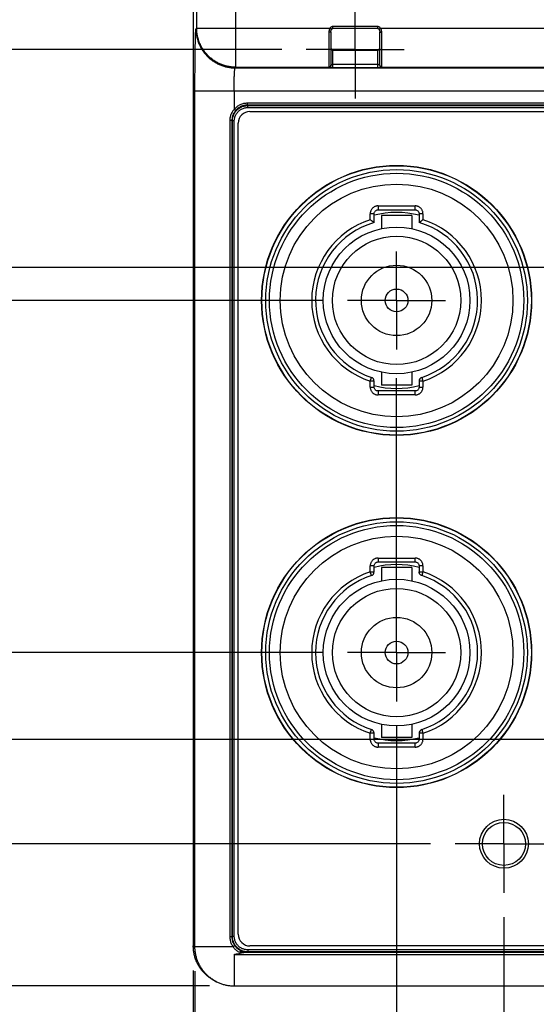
# Model space of a CAD drawing. Header units: inches. Extents: x 0 to 34, y 0 to 22.
# Tile 58 of 83: x 18.4 to 19.7, y 14 to 16.5. Entities that reach past the tile are written whole.
import ezdxf

# ---------------------------------------------------------------- set-up
doc = ezdxf.new("R2010")
doc.units = ezdxf.units.IN
doc.header["$LTSCALE"] = 1.87
doc.header["$MEASUREMENT"] = 0
doc.linetypes.add('CENTER', pattern=[0.6, 0.375, -0.075, 0.075, -0.075])
doc.layers.get('0').update_dxf_attribs({"linetype": 'CONTINUOUS'})
doc.layers.add('DEFAULT_1', color=7, linetype='CENTER')
doc.layers.add('DIMENSIONS', color=7, linetype='CONTINUOUS')
doc.styles.get("Standard").update_dxf_attribs({"font": 'txt', "width": 0.8})
doc.dimstyles.new('DIMSTYLE_1', dxfattribs={"dimtxt": 0.125, "dimasz": 0.18, "dimexe": 0.18, "dimexo": 0.0625, "dimgap": 0.09, "dimtad": 0, "dimtih": 1, "dimtoh": 1, "dimdec": 3, "dimzin": 4, "dimdsep": 46, "dimtxsty": 'STANDARD', "dimblk": '_FILLED', "dimblk1": '_FILLED', "dimblk2": '_FILLED', "dimcen": 0.09, "dimadec": 0, "dimazin": 0, "dimtp": 0.01, "dimtm": 0.01, "dimtfac": 1, "dimtdec": 3, "dimtofl": 0, "dimtmove": 0, "dimatfit": 3, "dimldrblk": '_FILLED', "dimfxl": 1, "dimtolj": 1, "dimtzin": 4, "dimarcsym": 0})

# ---------------------------------------------------------------- blocks, each defined once
blk = doc.blocks.new('_FILLED')
at = {"color": 0, "linetype": 'BYBLOCK'}
blk.add_solid([(0, 0), (-1, 0.174), (-1, -0.174)], dxfattribs=at)
blk = doc.blocks.new('*D10')
at = {"layer": 'DIMENSIONS', "color": 2, "linetype": 'CONTINUOUS'}
for p, q in [((17.4867, 14.4063), (17.4867, 14.7663)), ((19.4377, 14.4063), (17.3617, 14.4063)), ((18.8732, 14.043), (17.3617, 14.043)), ((17.4867, 14.043), (17.4867, 12.7507)), ((17.4867, 12.7507), (17.2163, 12.7507))]:
    blk.add_line(p, q, dxfattribs=at)
at = {"layer": 'DIMENSIONS', "color": 2, "linetype": 'CONTINUOUS', "xscale": 0.18, "yscale": 0.18, "zscale": 0.18}
for p, rotation in [((17.4867, 14.4063), 270), ((17.4867, 14.043), 90)]:
    blk.add_blockref('_FILLED', p, dxfattribs=dict(at, rotation=rotation))
at = {"layer": 'DIMENSIONS', "color": 2, "linetype": 'CONTINUOUS', "width": 0.8}
for s, p in [('.363', (16.0288, 12.6882)), ('[', (16.5538, 12.6882)), ('9.23', (16.6538, 12.6882)), (']', (17.0538, 12.6882))]:
    blk.add_text(s, height=0.125, dxfattribs=at).set_placement(p)
blk = doc.blocks.new('*D11')
at = {"layer": 'DIMENSIONS', "color": 2, "linetype": 'CONTINUOUS'}
for p, q in [((16.9237, 14.6724), (16.9237, 15.0324)), ((20.0664, 14.6724), (16.7987, 14.6724)), ((18.8732, 14.043), (16.7987, 14.043)), ((16.9237, 14.043), (16.9237, 12.967)), ((16.9237, 12.967), (16.5818, 12.967))]:
    blk.add_line(p, q, dxfattribs=at)
at = {"layer": 'DIMENSIONS', "color": 2, "linetype": 'CONTINUOUS', "xscale": 0.18, "yscale": 0.18, "zscale": 0.18}
for p, rotation in [((16.9237, 14.6724), 270), ((16.9237, 14.043), 90)]:
    blk.add_blockref('_FILLED', p, dxfattribs=dict(at, rotation=rotation))
at = {"layer": 'DIMENSIONS', "color": 2, "linetype": 'CONTINUOUS', "width": 0.8}
for s, p in [('[', (15.8193, 12.9045)), (']', (16.4193, 12.9045)), ('.629', (15.2943, 12.9045)), ('15.99', (15.9193, 12.9045))]:
    blk.add_text(s, height=0.125, dxfattribs=at).set_placement(p)
blk = doc.blocks.new('*D12')
at = {"layer": 'DIMENSIONS', "color": 2, "linetype": 'CONTINUOUS'}
for p, q in [((16.5601, 14.8948), (16.5601, 15.2548)), ((19.1634, 14.8948), (16.4351, 14.8948)), ((18.8732, 14.043), (16.4351, 14.043)), ((16.5601, 14.043), (16.5601, 13.1561)), ((16.5601, 13.1561), (16.167, 13.1561))]:
    blk.add_line(p, q, dxfattribs=at)
at = {"layer": 'DIMENSIONS', "color": 2, "linetype": 'CONTINUOUS', "xscale": 0.18, "yscale": 0.18, "zscale": 0.18}
for p, rotation in [((16.5601, 14.8948), 270), ((16.5601, 14.043), 90)]:
    blk.add_blockref('_FILLED', p, dxfattribs=dict(at, rotation=rotation))
at = {"layer": 'DIMENSIONS', "color": 2, "linetype": 'CONTINUOUS', "width": 0.8}
for s, p in [('.852', (14.8795, 13.0936)), ('[', (15.4045, 13.0936)), ('21.64', (15.5045, 13.0936)), (']', (16.0045, 13.0936))]:
    blk.add_text(s, height=0.125, dxfattribs=at).set_placement(p)
blk = doc.blocks.new('*D13')
at = {"layer": 'DIMENSIONS', "color": 2, "linetype": 'CONTINUOUS'}
for p, q in [((16.0354, 15.7948), (16.0354, 16.1548)), ((19.1634, 15.7948), (15.9104, 15.7948)), ((18.8732, 14.043), (15.9104, 14.043)), ((16.0354, 14.043), (16.0354, 13.3759)), ((16.0354, 13.3759), (15.4838, 13.3759))]:
    blk.add_line(p, q, dxfattribs=at)
at = {"layer": 'DIMENSIONS', "color": 2, "linetype": 'CONTINUOUS', "xscale": 0.18, "yscale": 0.18, "zscale": 0.18}
for p, rotation in [((16.0354, 15.7948), 270), ((16.0354, 14.043), 90)]:
    blk.add_blockref('_FILLED', p, dxfattribs=dict(at, rotation=rotation))
at = {"layer": 'DIMENSIONS', "color": 2, "linetype": 'CONTINUOUS', "width": 0.8}
for s, p in [('1.752', (14.1963, 13.3134)), ('[', (14.8213, 13.3134)), ('44.5', (14.9213, 13.3134)), (']', (15.3213, 13.3134))]:
    blk.add_text(s, height=0.125, dxfattribs=at).set_placement(p)
blk = doc.blocks.new('*D14')
at = {"layer": 'DIMENSIONS', "color": 2, "linetype": 'CONTINUOUS'}
for p, q in [((15.6206, 15.8785), (15.6206, 16.3512)), ((15.6206, 16.3512), (15.7381, 16.3512)), ((20.0284, 15.8785), (15.4956, 15.8785)), ((18.8732, 14.043), (15.4956, 14.043)), ((15.6206, 14.043), (15.6206, 13.683))]:
    blk.add_line(p, q, dxfattribs=at)
at = {"layer": 'DIMENSIONS', "color": 2, "linetype": 'CONTINUOUS', "xscale": 0.18, "yscale": 0.18, "zscale": 0.18}
for p, rotation in [((15.6206, 15.8785), 270), ((15.6206, 14.043), 90)]:
    blk.add_blockref('_FILLED', p, dxfattribs=dict(at, rotation=rotation))
at = {"layer": 'DIMENSIONS', "color": 2, "linetype": 'CONTINUOUS', "width": 0.8}
for s, p in [('1.836', (15.8006, 16.2887)), ('[', (16.4256, 16.2887)), ('46.62', (16.5256, 16.2887)), (']', (17.0256, 16.2887))]:
    blk.add_text(s, height=0.125, dxfattribs=at).set_placement(p)
blk = doc.blocks.new('*D15')
at = {"layer": 'DIMENSIONS', "color": 2, "linetype": 'CONTINUOUS'}
for p, q in [((19.351, 14.7072), (19.351, 12.322)), ((18.8357, 14.0805), (18.8357, 12.322)), ((18.8357, 12.447), (18.4757, 12.447)), ((19.351, 12.447), (19.7458, 12.447))]:
    blk.add_line(p, q, dxfattribs=at)
at = {"layer": 'DIMENSIONS', "color": 2, "linetype": 'CONTINUOUS', "xscale": 0.18, "yscale": 0.18, "zscale": 0.18}
blk.add_blockref('_FILLED', (18.8357, 12.447), dxfattribs=at)
at = {"layer": 'DIMENSIONS', "color": 2, "linetype": 'CONTINUOUS', "xscale": 0.18, "yscale": 0.18, "zscale": 0.18, "rotation": 180}
blk.add_blockref('_FILLED', (19.351, 12.447), dxfattribs=at)
at = {"layer": 'DIMENSIONS', "color": 2, "linetype": 'CONTINUOUS', "width": 0.8}
for s, p in [('.515', (19.8083, 12.3845)), ('[', (20.3333, 12.3845)), ('13.09', (20.4333, 12.3845)), (']', (20.9333, 12.3845))]:
    blk.add_text(s, height=0.125, dxfattribs=at).set_placement(p)
blk = doc.blocks.new('*D16')
at = {"layer": 'DIMENSIONS', "color": 2, "linetype": 'CONTINUOUS'}
for p, q in [((19.6253, 14.2187), (19.6253, 12.7924)), ((18.8357, 14.0805), (18.8357, 12.7924)), ((18.8357, 12.9174), (18.4757, 12.9174)), ((19.6253, 12.9174), (20.065, 12.9174))]:
    blk.add_line(p, q, dxfattribs=at)
at = {"layer": 'DIMENSIONS', "color": 2, "linetype": 'CONTINUOUS', "xscale": 0.18, "yscale": 0.18, "zscale": 0.18}
blk.add_blockref('_FILLED', (18.8357, 12.9174), dxfattribs=at)
at = {"layer": 'DIMENSIONS', "color": 2, "linetype": 'CONTINUOUS', "xscale": 0.18, "yscale": 0.18, "zscale": 0.18, "rotation": 180}
blk.add_blockref('_FILLED', (19.6253, 12.9174), dxfattribs=at)
at = {"layer": 'DIMENSIONS', "color": 2, "linetype": 'CONTINUOUS', "width": 0.8}
for s, p in [('[', (20.6525, 12.8549)), (']', (21.2525, 12.8549)), ('.790', (20.1275, 12.8549)), ('20.05', (20.7525, 12.8549))]:
    blk.add_text(s, height=0.125, dxfattribs=at).set_placement(p)
blk = doc.blocks.new('*D17')
at = {"layer": 'DIMENSIONS', "color": 2, "linetype": 'CONTINUOUS'}
for p, q in [((20.254, 14.4848), (20.254, 13.6513)), ((18.8357, 14.0805), (18.8357, 13.6513)), ((18.8357, 13.7763), (18.4757, 13.7763)), ((20.254, 13.7763), (20.6729, 13.7763))]:
    blk.add_line(p, q, dxfattribs=at)
at = {"layer": 'DIMENSIONS', "color": 2, "linetype": 'CONTINUOUS', "xscale": 0.18, "yscale": 0.18, "zscale": 0.18}
blk.add_blockref('_FILLED', (18.8357, 13.7763), dxfattribs=at)
at = {"layer": 'DIMENSIONS', "color": 2, "linetype": 'CONTINUOUS', "xscale": 0.18, "yscale": 0.18, "zscale": 0.18, "rotation": 180}
blk.add_blockref('_FILLED', (20.254, 13.7763), dxfattribs=at)
at = {"layer": 'DIMENSIONS', "color": 2, "linetype": 'CONTINUOUS', "width": 0.8}
for s, p in [('1.418', (20.7354, 13.7138)), ('[', (21.3604, 13.7138)), ('36.02', (21.4604, 13.7138)), (']', (21.9604, 13.7138))]:
    blk.add_text(s, height=0.125, dxfattribs=at).set_placement(p)
blk = doc.blocks.new('*D18')
at = {"layer": 'DIMENSIONS', "color": 2, "linetype": 'CONTINUOUS'}
for p, q in [((20.2159, 15.691), (20.2159, 13.2333)), ((18.8315, 14.0825), (18.8315, 13.2333)), ((18.8315, 13.3583), (18.4715, 13.3583)), ((20.2159, 13.3583), (20.6365, 13.3583))]:
    blk.add_line(p, q, dxfattribs=at)
at = {"layer": 'DIMENSIONS', "color": 2, "linetype": 'CONTINUOUS', "xscale": 0.18, "yscale": 0.18, "zscale": 0.18}
blk.add_blockref('_FILLED', (18.8315, 13.3583), dxfattribs=at)
at = {"layer": 'DIMENSIONS', "color": 2, "linetype": 'CONTINUOUS', "xscale": 0.18, "yscale": 0.18, "zscale": 0.18, "rotation": 180}
blk.add_blockref('_FILLED', (20.2159, 13.3583), dxfattribs=at)
at = {"layer": 'DIMENSIONS', "color": 2, "linetype": 'CONTINUOUS', "width": 0.8}
for s, p in [('1.384', (20.699, 13.2958)), ('[', (21.324, 13.2958)), ('35.16', (21.424, 13.2958)), (']', (21.924, 13.2958))]:
    blk.add_text(s, height=0.125, dxfattribs=at).set_placement(p)
blk = doc.blocks.new('*D19')
at = {"layer": 'DIMENSIONS', "color": 2, "linetype": 'CONTINUOUS'}
for p, q in [((15.2034, 16.4361), (15.2034, 16.8387)), ((15.2034, 16.8387), (15.3209, 16.8387)), ((19.0574, 16.4361), (15.0784, 16.4361)), ((18.8732, 14.043), (15.0784, 14.043)), ((15.2034, 14.043), (15.2034, 13.683))]:
    blk.add_line(p, q, dxfattribs=at)
at = {"layer": 'DIMENSIONS', "color": 2, "linetype": 'CONTINUOUS', "xscale": 0.18, "yscale": 0.18, "zscale": 0.18}
for p, rotation in [((15.2034, 16.4361), 270), ((15.2034, 14.043), 90)]:
    blk.add_blockref('_FILLED', p, dxfattribs=dict(at, rotation=rotation))
at = {"layer": 'DIMENSIONS', "color": 2, "linetype": 'CONTINUOUS', "width": 0.8}
for s, p in [('[', (16.0084, 16.7762)), (']', (16.6084, 16.7762)), ('2.393', (15.3834, 16.7762)), ('60.78', (16.1084, 16.7762))]:
    blk.add_text(s, height=0.125, dxfattribs=at).set_placement(p)

msp = doc.modelspace()

# ---------------------------------------------------------------- linework, layer by layer
at = {"color": 7, "linetype": 'CONTINUOUS'}
for p, q in [((18.9401, 16.3908), (18.9401, 17.4888)), ((18.8401, 16.4908), (18.8401, 17.3888)), ((18.8315, 17.3846), (18.8315, 14.145)), ((18.8384, 16.4891), (18.8401, 16.4908)), ((18.8401, 16.4908), (19.1811, 16.4908)), ((19.185, 16.4878), (19.1811, 16.4908)), ((19.1879, 16.4896), (19.1879, 16.4945)), ((19.303, 16.4945), (19.1879, 16.4945)), ((19.303, 16.4896), (19.1879, 16.4896)), ((19.303, 16.4896), (19.303, 16.4945)), ((19.3058, 16.4878), (19.3097, 16.4908)), ((19.3097, 16.4908), (19.7811, 16.4908)), ((19.178, 16.4806), (19.178, 16.3901)), ((19.1829, 16.4811), (19.1829, 16.3951)), ((19.3079, 16.3951), (19.3079, 16.4811)), ((19.3129, 16.3901), (19.3129, 16.4806)), ((19.1879, 16.3899), (19.1879, 16.4354)), ((19.1879, 16.4354), (19.303, 16.4354)), ((19.1879, 16.434), (19.303, 16.434)), ((19.303, 16.3899), (19.303, 16.4354)), ((18.9384, 16.3891), (18.9401, 16.3908)), ((18.9384, 16.3891), (20.6158, 16.3891)), ((18.9401, 16.3908), (19.178, 16.3908)), ((19.1879, 16.3983), (19.303, 16.3983)), ((19.1879, 16.3899), (19.303, 16.3899)), ((19.3129, 16.3908), (19.778, 16.3908)), ((18.8357, 14.143), (18.8357, 16.3301)), ((18.8357, 16.3301), (20.6158, 16.3301)), ((18.9357, 16.3301), (18.9357, 16.2829)), ((18.9395, 16.2798), (18.9357, 16.2829)), ((18.9696, 16.2938), (18.9696, 16.2987)), ((20.5811, 16.2987), (18.9696, 16.2987)), ((18.9696, 16.2938), (18.9707, 16.2927)), ((20.5811, 16.2938), (18.9696, 16.2938)), ((18.9707, 16.2878), (18.9707, 16.2927)), ((18.9707, 16.2927), (20.58, 16.2927)), ((18.9707, 16.2878), (20.58, 16.2878)), ((18.9763, 16.2776), (20.5743, 16.2776)), ((18.9248, 16.2544), (18.9248, 14.1684)), ((18.9302, 16.2544), (18.9248, 16.2544)), ((18.9302, 16.2544), (18.9302, 14.1684)), ((18.9302, 16.2544), (18.9313, 16.2533)), ((18.9313, 14.1695), (18.9313, 16.2533)), ((18.9362, 16.2533), (18.9313, 16.2533)), ((18.9362, 14.1695), (18.9362, 16.2533)), ((18.9463, 14.175), (18.9463, 16.2476)), ((19.3035, 16.0363), (19.3035, 16.0263)), ((19.3035, 16.0363), (19.3984, 16.0363)), ((19.3984, 16.0263), (19.3984, 16.0363)), ((19.2835, 16.0011), (19.2835, 16.0163)), ((19.2935, 16.0163), (19.2835, 16.0163)), ((19.2935, 15.9937), (19.2935, 16.0163)), ((19.3035, 16.0263), (19.3984, 16.0263)), ((19.3125, 16.0118), (19.3125, 15.9783)), ((19.3895, 16.0118), (19.3125, 16.0118)), ((19.3895, 16.0118), (19.3895, 15.9783)), ((19.4084, 16.0163), (19.4084, 15.9937)), ((19.4184, 16.0163), (19.4084, 16.0163)), ((19.4184, 16.0163), (19.4184, 16.0011)), ((19.3125, 15.6113), (19.3125, 15.5778)), ((19.3895, 15.6113), (19.3895, 15.5778)), ((19.2835, 15.5885), (19.2867, 15.598)), ((19.2835, 15.5733), (19.2835, 15.5885)), ((19.2935, 15.5885), (19.2835, 15.5885)), ((19.2935, 15.5733), (19.2935, 15.5885)), ((19.3895, 15.5778), (19.3125, 15.5778)), ((19.4084, 15.5885), (19.4084, 15.5733)), ((19.4184, 15.5885), (19.4084, 15.5885)), ((19.4153, 15.598), (19.4184, 15.5885)), ((19.4184, 15.5885), (19.4184, 15.5733)), ((19.2835, 15.5733), (19.2935, 15.5733)), ((19.3035, 15.5633), (19.3035, 15.5533)), ((19.3984, 15.5633), (19.3035, 15.5633)), ((19.3984, 15.5533), (19.3035, 15.5533)), ((19.3984, 15.5533), (19.3984, 15.5633)), ((19.4084, 15.5733), (19.4184, 15.5733)), ((19.3035, 15.1363), (19.3035, 15.1263)), ((19.3035, 15.1363), (19.3984, 15.1363)), ((19.3035, 15.1263), (19.3984, 15.1263)), ((19.3984, 15.1263), (19.3984, 15.1363)), ((19.2835, 15.1011), (19.2835, 15.1163)), ((19.2935, 15.1163), (19.2835, 15.1163)), ((19.2867, 15.0916), (19.2835, 15.1011)), ((19.2835, 15.1011), (19.2935, 15.1011)), ((19.2935, 15.1011), (19.2935, 15.1163)), ((19.3125, 15.1118), (19.3125, 15.0783)), ((19.3895, 15.1118), (19.3125, 15.1118)), ((19.3895, 15.1118), (19.3895, 15.0783)), ((19.4084, 15.1163), (19.4084, 15.1011)), ((19.4184, 15.1163), (19.4084, 15.1163)), ((19.4084, 15.1011), (19.4184, 15.1011)), ((19.4184, 15.1011), (19.4153, 15.0916)), ((19.4184, 15.1163), (19.4184, 15.1011)), ((19.2835, 14.6885), (19.2867, 14.698)), ((19.3125, 14.7113), (19.3125, 14.6778)), ((19.3895, 14.7113), (19.3895, 14.6778)), ((19.4153, 14.698), (19.4184, 14.6885)), ((19.2835, 14.6733), (19.2835, 14.6885)), ((19.2935, 14.6885), (19.2835, 14.6885)), ((19.2835, 14.6733), (19.2935, 14.6733)), ((19.2935, 14.6733), (19.2935, 14.6885)), ((19.3895, 14.6778), (19.3125, 14.6778)), ((19.4084, 14.6885), (19.4084, 14.6733)), ((19.4184, 14.6885), (19.4084, 14.6885)), ((19.4084, 14.6733), (19.4184, 14.6733)), ((19.4184, 14.6885), (19.4184, 14.6733)), ((19.3035, 14.6633), (19.3035, 14.6533)), ((19.3984, 14.6633), (19.3035, 14.6633)), ((19.3984, 14.6533), (19.3035, 14.6533)), ((19.3984, 14.6533), (19.3984, 14.6633)), ((18.9302, 14.1684), (18.9248, 14.1684)), ((18.9302, 14.1684), (18.9313, 14.1695)), ((18.9362, 14.1695), (18.9313, 14.1695)), ((18.8315, 14.1451), (18.8357, 14.143)), ((18.9332, 14.143), (18.8357, 14.143)), ((20.5743, 14.145), (18.9763, 14.145)), ((18.9357, 14.1232), (18.9357, 14.043)), ((18.9357, 14.1232), (20.581, 14.1232)), ((18.9687, 14.1291), (20.581, 14.1291)), ((18.9698, 14.1293), (18.9707, 14.1301)), ((18.9707, 14.1351), (18.9707, 14.1301)), ((20.58, 14.1351), (18.9707, 14.1351)), ((20.58, 14.1301), (18.9707, 14.1301)), ((18.8868, 14.0556), (18.891, 14.0535)), ((18.9357, 14.043), (20.6873, 14.0429))]:
    msp.add_line(p, q, dxfattribs=at)
for points in [[(19.1829, 16.4811), (19.1829, 16.4818), (19.1832, 16.4834), (19.1836, 16.4849), (19.1841, 16.4863), (19.1848, 16.4875), (19.185, 16.4878)], [(19.185, 16.4878), (19.1853, 16.4881), (19.1857, 16.4886), (19.1862, 16.489), (19.1867, 16.4893), (19.1873, 16.4895), (19.1878, 16.4896), (19.1879, 16.4896)], [(19.303, 16.4896), (19.3032, 16.4896), (19.3037, 16.4895), (19.3042, 16.4893), (19.3047, 16.4889), (19.3052, 16.4885), (19.3056, 16.488), (19.3058, 16.4878)], [(19.3058, 16.4878), (19.3061, 16.4875), (19.3068, 16.4862), (19.3073, 16.4848), (19.3077, 16.4833), (19.3079, 16.4817), (19.3079, 16.4811)], [(19.2935, 16.0163), (19.2936, 16.0169), (19.2938, 16.0185), (19.2943, 16.02), (19.295, 16.0215), (19.2959, 16.0228), (19.2971, 16.0239), (19.2984, 16.0249), (19.2999, 16.0256), (19.3014, 16.0261), (19.303, 16.0263), (19.3035, 16.0263)], [(19.3984, 16.0263), (19.399, 16.0263), (19.4006, 16.026), (19.4022, 16.0256), (19.4036, 16.0248), (19.4049, 16.0239), (19.4061, 16.0227), (19.407, 16.0214), (19.4077, 16.02), (19.4082, 16.0184), (19.4084, 16.0168), (19.4084, 16.0163)], [(19.3035, 15.5633), (19.3029, 15.5633), (19.3013, 15.5636), (19.2998, 15.564), (19.2983, 15.5648), (19.297, 15.5657), (19.2959, 15.5669), (19.295, 15.5682), (19.2942, 15.5696), (19.2938, 15.5712), (19.2936, 15.5728), (19.2935, 15.5733)], [(19.4084, 15.5733), (19.4084, 15.5727), (19.4082, 15.5711), (19.4077, 15.5696), (19.407, 15.5681), (19.406, 15.5668), (19.4049, 15.5657), (19.4036, 15.5647), (19.4021, 15.564), (19.4006, 15.5635), (19.3989, 15.5633), (19.3984, 15.5633)], [(19.2935, 15.1163), (19.2936, 15.1169), (19.2938, 15.1185), (19.2943, 15.12), (19.295, 15.1215), (19.2959, 15.1228), (19.2971, 15.1239), (19.2984, 15.1249), (19.2999, 15.1256), (19.3014, 15.1261), (19.303, 15.1263), (19.3035, 15.1263)], [(19.3984, 15.1263), (19.399, 15.1263), (19.4006, 15.126), (19.4022, 15.1256), (19.4036, 15.1248), (19.4049, 15.1239), (19.4061, 15.1227), (19.407, 15.1214), (19.4077, 15.12), (19.4082, 15.1184), (19.4084, 15.1168), (19.4084, 15.1163)], [(19.3035, 14.6633), (19.3029, 14.6633), (19.3013, 14.6636), (19.2998, 14.664), (19.2983, 14.6648), (19.297, 14.6657), (19.2959, 14.6669), (19.295, 14.6682), (19.2942, 14.6696), (19.2938, 14.6712), (19.2936, 14.6728), (19.2935, 14.6733)], [(19.4084, 14.6733), (19.4084, 14.6727), (19.4082, 14.6711), (19.4077, 14.6696), (19.407, 14.6681), (19.406, 14.6668), (19.4049, 14.6657), (19.4036, 14.6647), (19.4021, 14.664), (19.4006, 14.6635), (19.3989, 14.6633), (19.3984, 14.6633)]]:
    msp.add_lwpolyline(points, dxfattribs=at)
for centre, radius in [((19.351, 15.7948), 0.345), ((19.351, 15.7948), 0.3443), ((19.351, 15.7948), 0.3343), ((19.351, 15.7948), 0.3249), ((19.351, 15.7948), 0.2973), ((19.351, 15.7948), 0.1875), ((19.351, 15.7948), 0.164), ((19.351, 15.7948), 0.09), ((19.351, 15.7948), 0.029), ((19.351, 14.8948), 0.345), ((19.351, 14.8948), 0.3443), ((19.351, 14.8948), 0.3343), ((19.351, 14.8948), 0.3249), ((19.351, 14.8948), 0.2973), ((19.351, 14.8948), 0.1875), ((19.351, 14.8948), 0.164), ((19.351, 14.8948), 0.09), ((19.351, 14.8948), 0.029), ((19.6253, 14.4063), 0.0625), ((19.6252, 14.4059), 0.055)]:
    msp.add_circle(centre, radius, dxfattribs=at)
for centre, radius, start, end in [((19.1879, 16.4403), 0.00492, 180, 270), ((19.303, 16.4403), 0.00492, 270, 360), ((18.9763, 16.2476), 0.03, 90, 180), ((19.351, 15.7948), 0.225, 75.1972, 104.7987), ((19.351, 15.7948), 0.217, 108.1028, 251.897), ((19.351, 15.7948), 0.207, 106.1109, 251.8972), ((19.351, 15.7948), 0.207, 288.1028, 73.8891), ((19.351, 15.7948), 0.217, 288.1028, 71.8972), ((19.2835, 15.5885), 0.01, 0.0903, 71.8069), ((19.351, 15.7948), 0.225, 255.2013, 284.8028), ((19.4184, 15.5885), 0.01, 108.1931, 179.9097), ((19.351, 14.8948), 0.217, 108.1028, 251.897), ((19.2835, 15.1011), 0.01, 288.1931, 359.9097), ((19.351, 14.8948), 0.225, 75.1972, 104.7987), ((19.351, 14.8948), 0.217, 288.1028, 71.897), ((19.351, 14.8948), 0.207, 108.1028, 251.8972), ((19.351, 14.8948), 0.207, 288.1028, 71.8972), ((19.2835, 14.6885), 0.01, 0.0903, 71.8069), ((19.4184, 14.6885), 0.01, 108.1931, 179.9097), ((19.351, 14.8948), 0.225, 255.2013, 284.8028), ((18.9763, 14.175), 0.03, 180, 270)]:
    msp.add_arc(centre, radius, start, end, dxfattribs=at)
for points, knots in [([(18.8357, 16.3301), (18.8357, 16.3346), (18.8357, 16.3437), (18.8357, 16.3572), (18.8358, 16.3706), (18.8359, 16.3837), (18.836, 16.3964), (18.8361, 16.4086), (18.8362, 16.4202), (18.8363, 16.4311), (18.8365, 16.4413), (18.8367, 16.4506), (18.8369, 16.4591), (18.837, 16.4666), (18.8373, 16.473), (18.8375, 16.4785), (18.8377, 16.4827), (18.8379, 16.4859), (18.8382, 16.4878), (18.8382, 16.4889), (18.8384, 16.4891)], [0, 0, 0, 0, 0.085517, 0.170905, 0.255299, 0.337842, 0.417762, 0.494523, 0.567642, 0.636545, 0.700691, 0.759611, 0.812881, 0.860076, 0.900844, 0.934917, 0.962054, 0.982005, 0.994632, 1, 1, 1, 1]), ([(18.8384, 16.4891), (18.8384, 16.4858), (18.8388, 16.4793), (18.8402, 16.4696), (18.8426, 16.46), (18.8459, 16.4508), (18.8501, 16.4419), (18.8552, 16.4335), (18.861, 16.4256), (18.8676, 16.4183), (18.8749, 16.4117), (18.8828, 16.4058), (18.8912, 16.4008), (18.9001, 16.3966), (18.9094, 16.3933), (18.9189, 16.3909), (18.9286, 16.3894), (18.9351, 16.3891), (18.9384, 16.3891)], [0, 0, 0, 0, 0.062495, 0.124992, 0.187491, 0.249991, 0.312492, 0.374995, 0.437498, 0.500001, 0.562505, 0.625008, 0.68751, 0.750011, 0.812511, 0.875009, 0.937505, 1, 1, 1, 1]), ([(18.9401, 16.3908), (18.9368, 16.3908), (18.9303, 16.3911), (18.9205, 16.3926), (18.911, 16.395), (18.9018, 16.3983), (18.8929, 16.4025), (18.8844, 16.4075), (18.8765, 16.4134), (18.8693, 16.42), (18.8627, 16.4273), (18.8568, 16.4352), (18.8518, 16.4436), (18.8476, 16.4525), (18.8442, 16.4618), (18.8419, 16.4713), (18.8404, 16.481), (18.8401, 16.4875), (18.8401, 16.4908)], [0, 0, 0, 0, 0.062528, 0.125058, 0.18759, 0.250124, 0.312659, 0.375194, 0.437728, 0.500263, 0.562805, 0.625333, 0.687852, 0.750373, 0.812932, 0.875408, 0.93774, 1, 1, 1, 1]), ([(19.1811, 16.4908), (19.1807, 16.4903), (19.18, 16.4891), (19.1792, 16.4872), (19.1785, 16.4851), (19.1781, 16.4829), (19.178, 16.4814), (19.178, 16.4806)], [0, 0, 0, 0, 0.178699, 0.373625, 0.580814, 0.791935, 1, 1, 1, 1]), ([(19.1879, 16.4945), (19.1875, 16.4945), (19.1867, 16.4945), (19.1856, 16.4942), (19.1844, 16.4937), (19.1833, 16.493), (19.1821, 16.492), (19.1814, 16.4912), (19.1811, 16.4908)], [0, 0, 0, 0, 0.140028, 0.286521, 0.441496, 0.609222, 0.794426, 1, 1, 1, 1]), ([(19.3097, 16.4908), (19.3094, 16.4912), (19.3087, 16.492), (19.3076, 16.493), (19.3064, 16.4937), (19.3053, 16.4942), (19.3041, 16.4945), (19.3034, 16.4945), (19.303, 16.4945)], [0, 0, 0, 0, 0.2061, 0.390991, 0.558637, 0.713215, 0.859571, 1, 1, 1, 1]), ([(19.3129, 16.4806), (19.3129, 16.4814), (19.3128, 16.4829), (19.3123, 16.4851), (19.3117, 16.4872), (19.3108, 16.4891), (19.3101, 16.4903), (19.3097, 16.4908)], [0, 0, 0, 0, 0.207882, 0.41889, 0.626045, 0.821493, 1, 1, 1, 1]), ([(19.1829, 16.4811), (19.1829, 16.4811), (19.1828, 16.481), (19.1825, 16.4809), (19.182, 16.4808), (19.1814, 16.4808), (19.1807, 16.4807), (19.1799, 16.4807), (19.179, 16.4806), (19.1783, 16.4806), (19.178, 16.4806)], [0, 0, 0, 0, 0.027197, 0.086323, 0.178999, 0.302462, 0.452281, 0.622867, 0.80778, 1, 1, 1, 1]), ([(19.3079, 16.4811), (19.3079, 16.4811), (19.3081, 16.481), (19.3084, 16.4809), (19.3088, 16.4808), (19.3094, 16.4808), (19.3102, 16.4807), (19.311, 16.4807), (19.3119, 16.4806), (19.3125, 16.4806), (19.3129, 16.4806)], [0, 0, 0, 0, 0.027197, 0.086323, 0.179, 0.302463, 0.452281, 0.622868, 0.80778, 1, 1, 1, 1]), ([(19.1879, 16.434), (19.1875, 16.434), (19.1869, 16.434), (19.186, 16.4342), (19.1851, 16.4345), (19.1844, 16.435), (19.1838, 16.4355), (19.1833, 16.4361), (19.183, 16.4368), (19.1829, 16.4372), (19.1829, 16.4375)], [0, 0, 0, 0, 0.145025, 0.287304, 0.424365, 0.554293, 0.676029, 0.789673, 0.896712, 1, 1, 1, 1]), ([(19.3079, 16.4375), (19.3079, 16.4372), (19.3079, 16.4368), (19.3076, 16.4361), (19.3071, 16.4355), (19.3065, 16.435), (19.3057, 16.4345), (19.3049, 16.4342), (19.304, 16.434), (19.3033, 16.434), (19.303, 16.434)], [0, 0, 0, 0, 0.103288, 0.210327, 0.323971, 0.445707, 0.575635, 0.712696, 0.854975, 1, 1, 1, 1]), ([(18.9357, 16.3301), (18.9357, 16.3323), (18.9357, 16.3366), (18.9358, 16.343), (18.9358, 16.3493), (18.9359, 16.3553), (18.9361, 16.361), (18.9363, 16.3664), (18.9365, 16.3713), (18.9367, 16.3757), (18.9369, 16.3795), (18.9372, 16.3827), (18.9375, 16.3853), (18.9377, 16.3873), (18.938, 16.3884), (18.9382, 16.3891), (18.9384, 16.3891)], [0, 0, 0, 0, 0.110291, 0.219235, 0.325501, 0.427786, 0.524839, 0.615472, 0.698574, 0.773127, 0.838221, 0.893064, 0.937001, 0.969542, 0.990413, 1, 1, 1, 1]), ([(19.1829, 16.3951), (19.1829, 16.3947), (19.1829, 16.3941), (19.1826, 16.3932), (19.1821, 16.3923), (19.1815, 16.3916), (19.1808, 16.3909), (19.1799, 16.3905), (19.179, 16.3902), (19.1783, 16.3901), (19.178, 16.3901)], [0, 0, 0, 0, 0.124991, 0.249983, 0.374977, 0.499976, 0.624977, 0.749983, 0.874991, 1, 1, 1, 1]), ([(19.1828, 16.3948), (19.1828, 16.3944), (19.1826, 16.3938), (19.1821, 16.393), (19.1815, 16.3922), (19.1808, 16.3916), (19.1799, 16.3911), (19.179, 16.3909), (19.1783, 16.3908), (19.178, 16.3908)], [0, 0, 0, 0, 0.142847, 0.285696, 0.42855, 0.571407, 0.714269, 0.857134, 1, 1, 1, 1]), ([(19.178, 16.3901), (19.178, 16.3901), (19.1784, 16.3901), (19.1788, 16.39), (19.1796, 16.39), (19.1805, 16.39), (19.1817, 16.39), (19.1829, 16.3899), (19.1841, 16.3899), (19.1854, 16.3899), (19.1866, 16.3899), (19.1874, 16.3899), (19.1879, 16.3899)], [0, 0, 0, 0, 0.018776, 0.071391, 0.152449, 0.254462, 0.370028, 0.493118, 0.619588, 0.746893, 0.8744, 1, 1, 1, 1]), ([(19.1829, 16.3951), (19.1829, 16.3952), (19.183, 16.3956), (19.1832, 16.3961), (19.1833, 16.3964), (19.1835, 16.3965)], [0, 0, 0, 0, 0.346968, 0.676012, 1, 1, 1, 1]), ([(19.1838, 16.3969), (19.1839, 16.397), (19.1842, 16.3972), (19.1846, 16.3975), (19.1851, 16.3978), (19.1857, 16.398), (19.1862, 16.3981), (19.1868, 16.3982), (19.1873, 16.3983), (19.1877, 16.3983), (19.1879, 16.3983)], [0, 0, 0, 0, 0.118628, 0.240318, 0.365445, 0.493871, 0.6246, 0.755164, 0.881391, 1, 1, 1, 1]), ([(19.303, 16.3983), (19.3032, 16.3983), (19.3035, 16.3983), (19.3041, 16.3982), (19.3047, 16.3981), (19.3052, 16.398), (19.3057, 16.3978), (19.3062, 16.3975), (19.3067, 16.3972), (19.3071, 16.3969), (19.3074, 16.3965), (19.3077, 16.3961), (19.3078, 16.3958), (19.3079, 16.3956)], [0, 0, 0, 0, 0.088927, 0.183398, 0.28076, 0.377874, 0.472874, 0.565176, 0.654826, 0.742197, 0.827973, 0.91327, 1, 1, 1, 1]), ([(19.303, 16.3899), (19.3034, 16.3899), (19.3043, 16.3899), (19.3055, 16.3899), (19.3068, 16.3899), (19.308, 16.3899), (19.3092, 16.39), (19.3103, 16.39), (19.3113, 16.39), (19.3121, 16.39), (19.3125, 16.3901), (19.3129, 16.3901), (19.3129, 16.3901)], [0, 0, 0, 0, 0.125315, 0.252842, 0.380187, 0.506633, 0.629822, 0.745479, 0.847573, 0.928642, 0.981232, 1, 1, 1, 1]), ([(19.3079, 16.3951), (19.3079, 16.3947), (19.308, 16.3941), (19.3083, 16.3932), (19.3087, 16.3923), (19.3093, 16.3916), (19.3101, 16.3909), (19.311, 16.3905), (19.3119, 16.3902), (19.3125, 16.3901), (19.3129, 16.3901)], [0, 0, 0, 0, 0.124991, 0.249984, 0.374979, 0.499977, 0.624979, 0.749984, 0.874992, 1, 1, 1, 1]), ([(19.308, 16.3948), (19.3081, 16.3944), (19.3083, 16.3938), (19.3087, 16.393), (19.3093, 16.3922), (19.3101, 16.3916), (19.311, 16.3911), (19.3119, 16.3909), (19.3125, 16.3908), (19.3129, 16.3908)], [0, 0, 0, 0, 0.142847, 0.285696, 0.42855, 0.571407, 0.714269, 0.857134, 1, 1, 1, 1]), ([(18.9357, 16.2829), (18.9347, 16.2818), (18.9328, 16.2795), (18.9304, 16.2757), (18.9284, 16.2717), (18.9268, 16.2675), (18.9256, 16.2631), (18.9249, 16.2588), (18.9248, 16.2559), (18.9248, 16.2544)], [0, 0, 0, 0, 0.142071, 0.286315, 0.431588, 0.576718, 0.720553, 0.861996, 1, 1, 1, 1]), ([(18.9313, 16.2533), (18.9313, 16.2549), (18.9315, 16.2581), (18.9324, 16.2628), (18.9338, 16.2673), (18.9358, 16.2717), (18.9382, 16.2757), (18.9412, 16.2795), (18.9445, 16.2829), (18.9483, 16.2858), (18.9523, 16.2883), (18.9567, 16.2902), (18.9612, 16.2916), (18.9659, 16.2925), (18.9691, 16.2927), (18.9707, 16.2927)], [0, 0, 0, 0, 0.076988, 0.153953, 0.230902, 0.307843, 0.384769, 0.461687, 0.538604, 0.615525, 0.692451, 0.769383, 0.846302, 0.923189, 1, 1, 1, 1]), ([(18.9696, 16.2987), (18.968, 16.2987), (18.9648, 16.2985), (18.96, 16.2977), (18.9553, 16.2964), (18.9508, 16.2946), (18.9466, 16.2924), (18.9426, 16.2896), (18.9389, 16.2865), (18.9367, 16.2842), (18.9357, 16.2829)], [0, 0, 0, 0, 0.1244, 0.249678, 0.375232, 0.500539, 0.62573, 0.750977, 0.875886, 1, 1, 1, 1]), ([(18.9362, 16.2533), (18.9362, 16.2547), (18.9364, 16.2575), (18.9372, 16.2615), (18.9384, 16.2655), (18.9401, 16.2694), (18.9423, 16.2729), (18.9448, 16.2762), (18.9478, 16.2792), (18.9511, 16.2817), (18.9547, 16.2839), (18.9585, 16.2856), (18.9625, 16.2868), (18.9665, 16.2876), (18.9693, 16.2878), (18.9707, 16.2878)], [0, 0, 0, 0, 0.076115, 0.152991, 0.230245, 0.307485, 0.384527, 0.461573, 0.538689, 0.615745, 0.692784, 0.769971, 0.847137, 0.923925, 1, 1, 1, 1]), ([(18.9696, 16.2938), (18.9681, 16.2938), (18.9653, 16.2936), (18.961, 16.2929), (18.9569, 16.2918), (18.9529, 16.2902), (18.9491, 16.2882), (18.9456, 16.2857), (18.9423, 16.283), (18.9404, 16.2809), (18.9395, 16.2798)], [0, 0, 0, 0, 0.125195, 0.250362, 0.375477, 0.500543, 0.625516, 0.750377, 0.875179, 1, 1, 1, 1]), ([(18.9395, 16.2798), (18.9385, 16.2786), (18.9367, 16.2762), (18.9344, 16.2722), (18.9325, 16.268), (18.9312, 16.2636), (18.9304, 16.259), (18.9302, 16.256), (18.9302, 16.2544)], [0, 0, 0, 0, 0.164346, 0.330496, 0.497803, 0.665609, 0.833255, 1, 1, 1, 1]), ([(19.3035, 16.0363), (19.3026, 16.0363), (19.3007, 16.0362), (19.2979, 16.0356), (19.2952, 16.0346), (19.2927, 16.0332), (19.2904, 16.0315), (19.2884, 16.0294), (19.2867, 16.0271), (19.2853, 16.0246), (19.2843, 16.0219), (19.2837, 16.0191), (19.2835, 16.0172), (19.2835, 16.0163)], [0, 0, 0, 0, 0.089594, 0.180194, 0.271387, 0.362733, 0.453992, 0.545182, 0.636432, 0.727901, 0.819345, 0.910218, 1, 1, 1, 1]), ([(19.4184, 16.0163), (19.4184, 16.0172), (19.4183, 16.0191), (19.4177, 16.0219), (19.4167, 16.0246), (19.4153, 16.0271), (19.4136, 16.0294), (19.4116, 16.0315), (19.4093, 16.0332), (19.4068, 16.0346), (19.4041, 16.0356), (19.4013, 16.0362), (19.3994, 16.0363), (19.3984, 16.0363)], [0, 0, 0, 0, 0.089594, 0.180194, 0.271387, 0.362733, 0.453992, 0.545182, 0.636432, 0.727901, 0.819345, 0.910218, 1, 1, 1, 1]), ([(19.2935, 15.9937), (19.2935, 15.9937), (19.2933, 15.9939), (19.2932, 15.994), (19.2927, 15.9944), (19.292, 15.9949), (19.2911, 15.9956), (19.29, 15.9964), (19.2886, 15.9974), (19.287, 15.9986), (19.2853, 15.9998), (19.2841, 16.0007), (19.2835, 16.0011)], [0, 0, 0, 0, 0.004199, 0.029681, 0.076, 0.144382, 0.235736, 0.350718, 0.488737, 0.646803, 0.819615, 1, 1, 1, 1]), ([(19.4084, 15.9937), (19.4084, 15.9937), (19.4086, 15.9939), (19.4087, 15.994), (19.4093, 15.9944), (19.4099, 15.9949), (19.4109, 15.9956), (19.412, 15.9964), (19.4134, 15.9974), (19.4149, 15.9986), (19.4166, 15.9998), (19.4178, 16.0007), (19.4184, 16.0011)], [0, 0, 0, 0, 0.004199, 0.029681, 0.076, 0.144382, 0.235736, 0.350718, 0.488737, 0.646803, 0.819615, 1, 1, 1, 1]), ([(19.2835, 15.5733), (19.2835, 15.5724), (19.2837, 15.5705), (19.2843, 15.5677), (19.2853, 15.565), (19.2866, 15.5625), (19.2884, 15.5602), (19.2904, 15.5581), (19.2927, 15.5564), (19.2952, 15.555), (19.2979, 15.554), (19.3007, 15.5534), (19.3026, 15.5533), (19.3035, 15.5533)], [0, 0, 0, 0, 0.089594, 0.180194, 0.271387, 0.362733, 0.453992, 0.545182, 0.636432, 0.727901, 0.819345, 0.910218, 1, 1, 1, 1]), ([(19.3984, 15.5533), (19.3994, 15.5533), (19.4013, 15.5534), (19.404, 15.554), (19.4067, 15.555), (19.4093, 15.5564), (19.4116, 15.5581), (19.4136, 15.5602), (19.4153, 15.5625), (19.4167, 15.565), (19.4177, 15.5677), (19.4183, 15.5705), (19.4184, 15.5724), (19.4184, 15.5733)], [0, 0, 0, 0, 0.089594, 0.180194, 0.271387, 0.362733, 0.453992, 0.545182, 0.636432, 0.727901, 0.819345, 0.910218, 1, 1, 1, 1]), ([(19.3035, 15.1363), (19.3026, 15.1363), (19.3007, 15.1362), (19.2979, 15.1356), (19.2952, 15.1346), (19.2927, 15.1332), (19.2904, 15.1315), (19.2884, 15.1294), (19.2867, 15.1271), (19.2853, 15.1246), (19.2843, 15.1219), (19.2837, 15.1191), (19.2835, 15.1172), (19.2835, 15.1163)], [0, 0, 0, 0, 0.089594, 0.180194, 0.271387, 0.362733, 0.453992, 0.545182, 0.636432, 0.727901, 0.819345, 0.910218, 1, 1, 1, 1]), ([(19.4184, 15.1163), (19.4184, 15.1172), (19.4183, 15.1191), (19.4177, 15.1219), (19.4167, 15.1246), (19.4153, 15.1271), (19.4136, 15.1294), (19.4116, 15.1315), (19.4093, 15.1332), (19.4068, 15.1346), (19.4041, 15.1356), (19.4013, 15.1362), (19.3994, 15.1363), (19.3984, 15.1363)], [0, 0, 0, 0, 0.089594, 0.180194, 0.271387, 0.362733, 0.453992, 0.545182, 0.636432, 0.727901, 0.819345, 0.910218, 1, 1, 1, 1]), ([(19.4153, 15.0916), (19.4148, 15.0918), (19.4138, 15.0922), (19.4124, 15.0931), (19.4112, 15.0941), (19.4102, 15.0954), (19.4094, 15.0968), (19.4088, 15.0982), (19.4085, 15.0997), (19.4084, 15.1007), (19.4084, 15.1011)], [0, 0, 0, 0, 0.132273, 0.262251, 0.390587, 0.517453, 0.643247, 0.76913, 0.896541, 1, 1, 1, 1]), ([(19.2835, 14.6733), (19.2835, 14.6724), (19.2837, 14.6705), (19.2843, 14.6677), (19.2853, 14.665), (19.2866, 14.6625), (19.2884, 14.6602), (19.2904, 14.6581), (19.2927, 14.6564), (19.2952, 14.655), (19.2979, 14.654), (19.3007, 14.6534), (19.3026, 14.6533), (19.3035, 14.6533)], [0, 0, 0, 0, 0.089594, 0.180194, 0.271387, 0.362733, 0.453992, 0.545182, 0.636432, 0.727901, 0.819345, 0.910218, 1, 1, 1, 1]), ([(19.3984, 14.6533), (19.3994, 14.6533), (19.4013, 14.6534), (19.404, 14.654), (19.4067, 14.655), (19.4093, 14.6564), (19.4116, 14.6581), (19.4136, 14.6602), (19.4153, 14.6625), (19.4167, 14.665), (19.4177, 14.6677), (19.4183, 14.6705), (19.4184, 14.6724), (19.4184, 14.6733)], [0, 0, 0, 0, 0.089594, 0.180194, 0.271387, 0.362733, 0.453992, 0.545182, 0.636432, 0.727901, 0.819345, 0.910218, 1, 1, 1, 1]), ([(18.9248, 14.1684), (18.9248, 14.1669), (18.9249, 14.1639), (18.9256, 14.1595), (18.9268, 14.1551), (18.9285, 14.1508), (18.9306, 14.1467), (18.9323, 14.1442), (18.9332, 14.143)], [0, 0, 0, 0, 0.162223, 0.328051, 0.49614, 0.665097, 0.833509, 1, 1, 1, 1]), ([(18.9302, 14.1684), (18.9302, 14.1668), (18.9304, 14.1636), (18.9313, 14.1588), (18.9328, 14.1542), (18.9348, 14.1498), (18.9364, 14.1471), (18.9373, 14.1458)], [0, 0, 0, 0, 0.199753, 0.400371, 0.601066, 0.801157, 1, 1, 1, 1]), ([(18.9707, 14.1301), (18.9691, 14.1301), (18.9659, 14.1303), (18.9612, 14.1312), (18.9567, 14.1326), (18.9523, 14.1346), (18.9483, 14.137), (18.9445, 14.14), (18.9411, 14.1433), (18.9382, 14.1471), (18.9357, 14.1512), (18.9338, 14.1555), (18.9324, 14.16), (18.9315, 14.1647), (18.9313, 14.1679), (18.9313, 14.1695)], [0, 0, 0, 0, 0.076988, 0.153953, 0.230902, 0.307843, 0.384769, 0.461687, 0.538604, 0.615525, 0.692451, 0.769383, 0.846302, 0.923189, 1, 1, 1, 1]), ([(18.9707, 14.1351), (18.9693, 14.1351), (18.9665, 14.1352), (18.9625, 14.136), (18.9585, 14.1372), (18.9546, 14.1389), (18.9511, 14.1411), (18.9478, 14.1436), (18.9448, 14.1466), (18.9423, 14.1499), (18.9401, 14.1535), (18.9384, 14.1573), (18.9372, 14.1613), (18.9364, 14.1654), (18.9362, 14.1681), (18.9362, 14.1695)], [0, 0, 0, 0, 0.076115, 0.152991, 0.230245, 0.307485, 0.384527, 0.461573, 0.538689, 0.615745, 0.692784, 0.769971, 0.847137, 0.923925, 1, 1, 1, 1]), ([(18.8868, 14.0556), (18.886, 14.056), (18.8823, 14.0579), (18.8759, 14.0618), (18.868, 14.0676), (18.8607, 14.0742), (18.8541, 14.0815), (18.8482, 14.0894), (18.8432, 14.0978), (18.839, 14.1067), (18.8356, 14.116), (18.8333, 14.1255), (18.8318, 14.1352), (18.8315, 14.1418), (18.8315, 14.1451)], [0, 0, 0, 0, 0.024267, 0.112921, 0.201646, 0.290387, 0.379118, 0.467841, 0.556561, 0.645283, 0.734007, 0.822715, 0.911316, 1, 1, 1, 1]), ([(18.891, 14.0535), (18.8902, 14.0539), (18.8864, 14.0558), (18.88, 14.0597), (18.8722, 14.0655), (18.8649, 14.0721), (18.8583, 14.0794), (18.8524, 14.0873), (18.8474, 14.0957), (18.8432, 14.1046), (18.8399, 14.1139), (18.8375, 14.1234), (18.836, 14.1331), (18.8357, 14.1397), (18.8357, 14.143)], [0, 0, 0, 0, 0.024589, 0.113257, 0.201926, 0.290596, 0.379266, 0.467938, 0.556611, 0.645285, 0.733962, 0.822639, 0.911319, 1, 1, 1, 1]), ([(18.9373, 14.1458), (18.9373, 14.1458), (18.9372, 14.1457), (18.9369, 14.1455), (18.9365, 14.1452), (18.936, 14.1449), (18.9354, 14.1445), (18.9347, 14.144), (18.934, 14.1435), (18.9335, 14.1431), (18.9332, 14.143)], [0, 0, 0, 0, 0.027424, 0.090073, 0.18568, 0.310716, 0.46055, 0.629633, 0.811699, 1, 1, 1, 1]), ([(18.9332, 14.143), (18.934, 14.1418), (18.9357, 14.1396), (18.9386, 14.1364), (18.9418, 14.1336), (18.9453, 14.1311), (18.9477, 14.1296), (18.949, 14.1289)], [0, 0, 0, 0, 0.198715, 0.398238, 0.598398, 0.79903, 1, 1, 1, 1]), ([(18.9373, 14.1458), (18.9381, 14.1447), (18.9398, 14.1425), (18.9426, 14.1396), (18.9458, 14.137), (18.9492, 14.1347), (18.9529, 14.1327), (18.9569, 14.1312), (18.9611, 14.1301), (18.9654, 14.1294), (18.9684, 14.1293), (18.9698, 14.1293)], [0, 0, 0, 0, 0.107139, 0.214684, 0.32276, 0.431546, 0.541491, 0.65304, 0.766527, 0.882147, 1, 1, 1, 1]), ([(18.9357, 14.1232), (18.9385, 14.1238), (18.9438, 14.1251), (18.9513, 14.1267), (18.9578, 14.128), (18.9635, 14.1288), (18.967, 14.1291), (18.9687, 14.1291)], [0, 0, 0, 0, 0.260556, 0.487159, 0.683812, 0.853838, 1, 1, 1, 1]), ([(18.9698, 14.1293), (18.9685, 14.1293), (18.9658, 14.1292), (18.962, 14.1291), (18.9584, 14.129), (18.955, 14.129), (18.9519, 14.1289), (18.9499, 14.1289), (18.949, 14.1289)], [0, 0, 0, 0, 0.197452, 0.382512, 0.555606, 0.716606, 0.86499, 1, 1, 1, 1]), ([(18.9687, 14.1291), (18.9665, 14.1291), (18.9622, 14.129), (18.9556, 14.129), (18.9512, 14.1289), (18.949, 14.1289)], [0, 0, 0, 0, 0.327621, 0.66147, 1, 1, 1, 1]), ([(18.891, 14.0535), (18.8937, 14.0521), (18.8994, 14.0496), (18.9082, 14.0467), (18.9172, 14.0445), (18.9264, 14.0432), (18.9326, 14.043), (18.9357, 14.043)], [0, 0, 0, 0, 0.199748, 0.399769, 0.599909, 0.800153, 1, 1, 1, 1])]:
    msp.add_open_spline(points, degree=3, knots=knots, dxfattribs=at)
for points in [[(19.1829, 16.3957), (19.1829, 16.3954), (19.1829, 16.3951), (19.1828, 16.3948)], [(19.1835, 16.3965), (19.1836, 16.3967), (19.1837, 16.3968), (19.1838, 16.3969)], [(19.3079, 16.3957), (19.3079, 16.3954), (19.308, 16.3951), (19.308, 16.3948)], [(19.3079, 16.3956), (19.3079, 16.3954), (19.3079, 16.3952), (19.3079, 16.3951)]]:
    msp.add_open_spline(points, degree=3, dxfattribs=at)
at = {"layer": 'DEFAULT_1', "color": 7, "linetype": 'CENTER'}
for p, q in [((19.2449, 16.4361), (19.2449, 16.5611)), ((19.2449, 16.4361), (19.1199, 16.4361)), ((19.2449, 16.4361), (19.2449, 16.311)), ((19.2449, 16.4361), (19.37, 16.4361)), ((19.351, 15.7948), (19.351, 15.9199)), ((19.351, 15.7948), (19.2259, 15.7948)), ((19.351, 15.7948), (19.351, 15.6697)), ((19.351, 15.7948), (19.4761, 15.7948)), ((19.351, 14.8948), (19.351, 15.6697)), ((19.351, 14.8948), (19.2259, 14.8948)), ((19.351, 14.8948), (19.351, 14.7697)), ((19.351, 14.8948), (19.4761, 14.8948)), ((19.6253, 14.4063), (19.6253, 14.5314)), ((19.6253, 14.4063), (19.5002, 14.4063)), ((19.6253, 14.4063), (19.6253, 14.2812)), ((19.6253, 14.4063), (19.7504, 14.4063))]:
    msp.add_line(p, q, dxfattribs=at)

# ---------------------------------------------------------------- dimensions: what is measured, and where the dimension line sits
at = {"layer": 'DIMENSIONS', "color": 2, "linetype": 'CONTINUOUS'}
for base, p1, p2, picture, middle in [((15.2034, 16.4361), (18.8732, 14.043), (19.0574, 16.4361), '*D19', (16.0459, 16.8387)), ((15.62063, 15.87852), (18.87319, 14.04296), (20.02841, 15.87852), '*D14', (16.46313, 16.3512)), ((16.0354, 15.7948), (18.8732, 14.043), (19.1634, 15.7948), '*D13', (14.8088, 13.3759)), ((16.5601, 14.8948), (18.8732, 14.043), (19.1634, 14.8948), '*D12', (15.492, 13.1561)), ((16.9237, 14.6724), (18.8732, 14.043), (20.0664, 14.6724), '*D11', (15.9068, 12.967)), ((17.4867, 14.4063), (18.8732, 14.043), (19.4377, 14.4063), '*D10', (16.5913, 12.7507))]:
    dim = msp.add_linear_dim(base=base, p1=p1, p2=p2, angle=90, dimstyle='DIMSTYLE_1', dxfattribs=at)
    dim.commit()
    dim.dimension.update_dxf_attribs({"geometry": picture, "text_midpoint": middle, "dimtype": 160})
for base, p1, p2, picture, middle in [((20.2159, 13.3583), (18.8315, 14.0825), (20.2159, 15.691), '*D18', (21.3615, 13.3583)), ((19.351, 12.447), (18.8357, 14.0805), (19.351, 14.7072), '*D15', (20.4208, 12.447)), ((20.254, 13.7763), (18.8357, 14.0805), (20.254, 14.4848), '*D17', (21.3979, 13.7763)), ((19.6253, 12.9174), (18.8357, 14.0805), (19.6253, 14.2187), '*D16', (20.74, 12.9174))]:
    dim = msp.add_linear_dim(base=base, p1=p1, p2=p2, dimstyle='DIMSTYLE_1', dxfattribs=at)
    dim.commit()
    dim.dimension.update_dxf_attribs({"geometry": picture, "text_midpoint": middle, "dimtype": 160})

doc.saveas('drawing.dxf')
